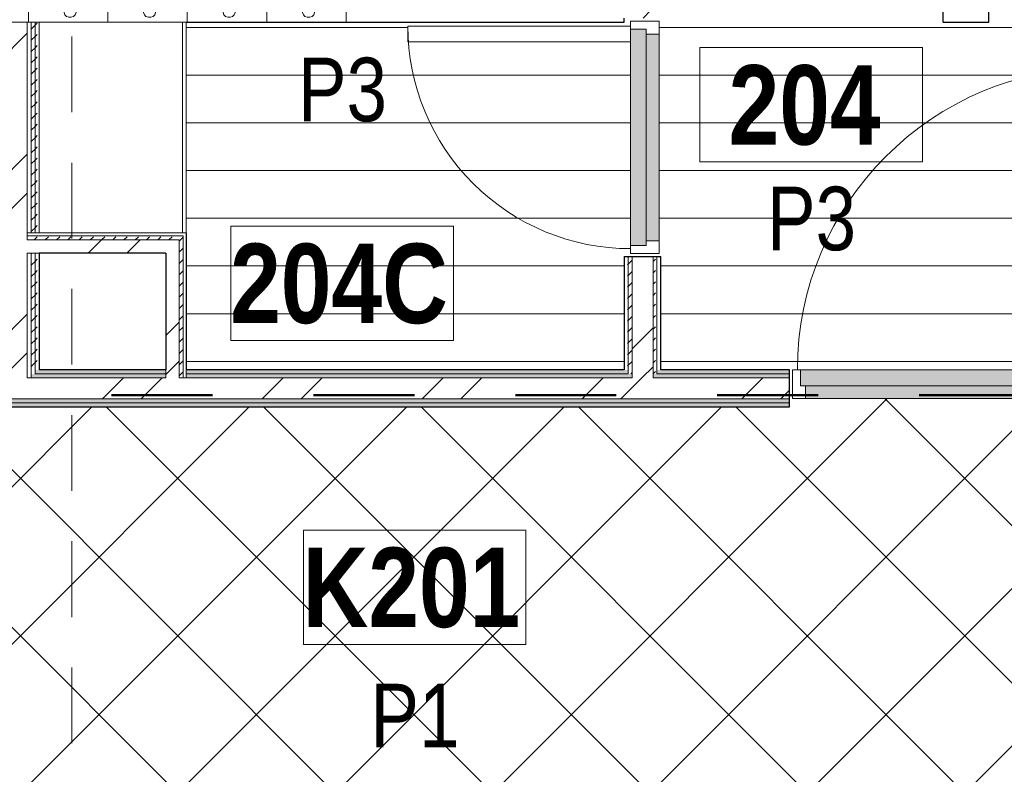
# Model space of a CAD drawing. Header units: millimetres. Extents: x -1660 to 55061, y -2461 to 22251.
# Tile 35 of 76: x 12125 to 15222, y 10702 to 13075. Entities that reach past the tile are written whole.
import ezdxf

# ---------------------------------------------------------------- set-up
doc = ezdxf.new("R2010")
doc.units = ezdxf.units.MM
doc.linetypes.add('Dash', pattern=[635, 317.5, -317.5])
doc.linetypes.add('Overhead', pattern=[396.875, 238.125, -158.75])
for name, color, linetype, lineweight in [('_Overhead_', 7, 'Overhead', 9), ('Common Edges', 7, 'Continuous', 9), ('Cut Pattern-3', 7, 'Continuous', 9), ('Doors', 7, 'Continuous', 9), ('Doors-2', 7, 'Continuous', 18), ('Generic Models', 7, 'Continuous', 9), ('Plan Swing', 7, 'Continuous', 9), ('Room Tags', 7, 'Continuous', 9), ('Walls-1', 7, 'Continuous', 25)]:
    doc.layers.add(name, color=color, linetype=linetype, lineweight=lineweight)
for name, color, linetype, lineweight, true_color in [('_Tuletõkketsoon', 1, 'Dash', 50, 0xff0000), ('Color Fill-2', 9, 'Continuous', 9, 0x808080), ('Color Fill-4', 7, 'Continuous', 9, 0xab8450), ('Cut Pattern-2', 7, 'Continuous', 9, 0x787878), ('Doors-1', 7, 'Continuous', 9, 0xc18479), ('Doors-3', 7, 'Continuous', 9, 0x646464), ('Room Tags-1', 7, 'Continuous', 9, 0x800000)]:
    doc.layers.add(name, color=color, linetype=linetype, lineweight=lineweight, true_color=true_color)
doc.styles.add('Swis721 Cn BT_1', font='swissc.ttf', dxfattribs={"height": 200})
doc.styles.add('Swis721 Cn BT_B', font='swisscb.ttf', dxfattribs={"height": 250})
pattern_1 = [(45, (0, 0), (0, 35.35534), [25, -25])]
pattern_2 = [(45, (0, 0), (-251.447, 251.447), []), (45, (0, 381), (-251.447, 251.447), [])]
pattern_3 = [(0, (0, 0), (0, 150), [])]

# ---------------------------------------------------------------- blocks, each defined once
blk = doc.blocks.new('SMA_D01_ 1-poolne - SU-P-04 - 750x2100-1929737-2 Korruse põrandate plaan')
at = {"layer": 'Doors-3'}
for points in [[(-340, 38), (-340, -12), (340, -12), (340, 38), (29.2, 38)], [(-325, -52), (325, -52), (325, -12), (-325, -12)]]:
    blk.add_hatch(color=256, dxfattribs=at).paths.add_polyline_path(points, flags=0)
at = {"layer": 'Doors'}
for p, q in [((300, 38), (-340, 38)), ((-325, -12), (325, -12)), ((325, -52), (-325, -52))]:
    blk.add_line(p, q, dxfattribs=at)
at = {"layer": 'Doors-2'}
for p, q in [((350, 738), (300, 738)), ((300, 738), (300, 38)), ((350, 38), (350, 738)), ((-340, 38), (-365, 38)), ((-365, 38), (-365, -52)), ((-340, -12), (-340, 38)), ((300, 38), (350, 38)), ((340, 38), (340, -12)), ((365, 38), (350, 38)), ((365, -52), (365, 38)), ((-325, -12), (-340, -12)), ((-325, -52), (-325, -12)), ((340, -12), (325, -12)), ((325, -12), (325, -52)), ((-365, -52), (-325, -52)), ((325, -52), (365, -52))]:
    blk.add_line(p, q, dxfattribs=at)
at = {"layer": 'Plan Swing'}
blk.add_arc((350, 38), 700, 90, 180, dxfattribs=at)
blk = doc.blocks.new('SMA_D01_ 1-poolne - SU-P-07 - 1000x2100 2korrus-2306900-2 Korruse põrandate plaan')
at = {"layer": 'Doors-1'}
for points in [[(103.1, 58), (-465, 58), (-465, 8), (465, 8), (465, 58), (425, 58)], [(103.1, 8), (-450, 8), (-450, -32), (450, -32), (450, 8), (425, 8)]]:
    blk.add_hatch(color=256, dxfattribs=at).paths.add_polyline_path(points, flags=0)
at = {"layer": 'Doors'}
for p, q in [((425, 58), (-465, 58)), ((-450, 8), (450, 8)), ((450, -32), (-450, -32))]:
    blk.add_line(p, q, dxfattribs=at)
at = {"layer": 'Doors-2'}
for p, q in [((475, 1008), (425, 1008)), ((425, 1008), (425, 58)), ((475, 58), (475, 1008)), ((-465, 58), (-490, 58)), ((-490, 58), (-490, -32)), ((-465, 8), (-465, 58)), ((425, 58), (475, 58)), ((465, 58), (465, 8)), ((490, 58), (475, 58)), ((490, -32), (490, 58)), ((-450, 8), (-465, 8)), ((-450, -32), (-450, 8)), ((465, 8), (450, 8)), ((450, 8), (450, -32)), ((-490, -32), (-450, -32)), ((450, -32), (490, -32))]:
    blk.add_line(p, q, dxfattribs=at)
at = {"layer": 'Plan Swing'}
blk.add_arc((475, 58), 950, 90, 180, dxfattribs=at)
blk = doc.blocks.new('Generic Models 25 - Generic Models 4-1691926-2 Korruse põrandate plaan')
at = {"layer": 'Generic Models'}
for p, q in [((12190.8, 13067.1), (12190.8, 12404.6)), ((12641.8, 13067.1), (12190.8, 13067.1)), ((12641.8, 12404.6), (12641.8, 13067.1)), ((12653.8, 13067.1), (12641.8, 13067.1)), ((12653.8, 12404.6), (12653.8, 13067.1)), ((12190.8, 12404.6), (12641.8, 12404.6)), ((12641.8, 12404.6), (12653.8, 12404.6))]:
    blk.add_line(p, q, dxfattribs=at)
blk = doc.blocks.new('1_0 Room Tag - 2_5mm Nr-411650-2 Korruse põrandate plaan')
at = {"layer": 'Room Tags'}
for p, q in [((3.5, 1.8), (-3.5, 1.8)), ((-3.5, 1.8), (-3.5, -1.8)), ((3.5, 1.8), (3.5, -1.8)), ((3.5, -1.8), (-3.5, -1.8))]:
    blk.add_line(p, q, dxfattribs=at)

msp = doc.modelspace()

# ---------------------------------------------------------------- hatches: boundary and pattern name
at = {"layer": 'Color Fill-2'}
h = msp.add_hatch(dxfattribs=at)
h.set_pattern_fill('FP_41', color=256, style=0, pattern_type=2)
h.set_pattern_definition(pattern_3)
h.paths.add_polyline_path([(15546, 11915.1), (15546, 11973.1), (16060.8, 11973.1), (16060.8, 12329.6), (16118.8, 12329.6), (16118.8, 12339.6), (16066.8, 12339.6), (16066.8, 13069.6), (16118.8, 13069.6), (16118.8, 13079.6), (16073.3, 13079.6), (16073.3, 13151.6), (16063.3, 13151.6), (16063.3, 13146.1), (15183.3, 13146.1), (15183.3, 13151.6), (15173.3, 13151.6), (15173.3, 13067.1), (15029.3, 13067.1), (15029.3, 13151.6), (15019.3, 13151.6), (15019.3, 13146.1), (14139.3, 13146.1), (14139.3, 13151.6), (14129.3, 13151.6), (14129.3, 13079.6), (14083.8, 13079.6), (14083.8, 13069.6), (14135.8, 13069.6), (14135.8, 12339.6), (14083.8, 12339.6), (14083.8, 12329.6), (14141.8, 12329.6), (14141.8, 11973.1), (14546, 11973.1), (14546, 11915.1), (14556, 11915.1), (14556, 11973.1), (15471, 11973.1), (15471, 12923.1), (15521, 12923.1), (15521, 11973.1), (15536, 11973.1), (15536, 11915.1)], flags=0)
h = msp.add_hatch(dxfattribs=at)
h.set_pattern_fill('FP_41', color=256, style=0, pattern_type=2)
h.set_pattern_definition(pattern_3)
h.paths.add_polyline_path([(12648.5, 11973.1), (14025.8, 11973.1), (14025.8, 12329.6), (14083.8, 12329.6), (14083.8, 12339.6), (14045.8, 12339.6), (14045.8, 13004.6), (13345.8, 13004.6), (13345.8, 13054.6), (14045.8, 13054.6), (14045.8, 13069.6), (14083.8, 13069.6), (14083.8, 13079.6), (14025.8, 13079.6), (14025.8, 13067.1), (12648.5, 13067.1), (12648.5, 12024.9)], flags=0)
at = {"layer": 'Color Fill-4'}
h = msp.add_hatch(dxfattribs=at)
h.set_pattern_fill('FP_42', color=256, style=0, pattern_type=2)
h.set_pattern_definition([(45, (0, 0), (-247.4874, 247.4874), []), (135, (0, 0), (-247.4874, -247.4874), [])])
h.paths.add_polyline_path([(11850.5, 10497.1), (11850.5, 10657.1), (12150.5, 10657), (12150.5, 10557.1), (12162.1, 10557.1), (12162.1, 10615.1), (12750.5, 10615.1), (12750.5, 10612.1), (14803.3, 10612.1), (14803.3, 10615.1), (15187.1, 10615.1), (15187.1, 10557.1), (15197.1, 10557.1), (15197.1, 10609.1), (16377.1, 10609.1), (16377.1, 10557.1), (16387.1, 10557.1), (16387.1, 10627.1), (20534, 10627.1), (20534, 10569.1), (20544, 10569.1), (20544, 10601.1), (21524, 10601.1), (21524, 10569.1), (21534, 10569.1), (21534, 10627.1), (24162.1, 10627.1), (24163.1, 10579.1), (30166, 10579.1), (30166, 11777.1), (29866, 11777.1), (29866, 11857.1), (27566, 11857.1), (27566, 11915.1), (27556, 11915.1), (27556, 11857.1), (27541, 11857.1), (27541, 10907.1), (27491, 10907.1), (27491, 11857.1), (26576, 11857.7), (26576, 11915.1), (26566, 11915.1), (26566, 11857.1), (21546, 11857.1), (21546, 11915.1), (21536, 11915.1), (21536, 11883.1), (20556, 11883.1), (20556, 11915.1), (20546, 11915.1), (20546, 11857.1), (15546, 11857.1), (15546, 11915.1), (15536, 11915.1), (15536, 11883.1), (14556, 11883.1), (14556, 11915.1), (14546, 11915.1), (14546, 11857.1), (9546, 11857.1), (9546, 11915.1), (9536, 11915.1), (9536, 11857.1), (8621, 11857.1), (8621, 10907.1), (8571, 10907.1), (8571, 11857.1), (8556, 11857.1), (8556, 11915.1), (8546, 11915.1), (8546, 11857.1), (6159.3, 11856.7), (6159.3, 10657.1), (11830.5, 10657.1), (11830.5, 10577.1), (11840.5, 10577.1), (11840.5, 10497.1)], flags=0)
at = {"layer": 'Cut Pattern-2'}
h = msp.add_hatch(dxfattribs=at)
h.set_pattern_fill('FP_3', color=256, style=0, pattern_type=2)
h.set_pattern_definition(pattern_2)
h.paths.add_polyline_path([(14050.8, 11948.1), (14116.8, 11948.1), (14116.8, 12329.6), (14050.8, 12329.6), (14050.8, 11960.6)], flags=0)
h.paths.add_polyline_path([(14050.8, 13079.6), (14116.8, 13079.6), (14116.8, 13104.1), (14050.8, 13104.1), (14050.8, 13088.3)], flags=0)
h = msp.add_hatch(dxfattribs=at)
h.set_pattern_fill('FP_3', color=256, style=0, pattern_type=2)
h.set_pattern_definition(pattern_2)
h.paths.add_polyline_path([(12054.3, 11948.1), (12148.5, 11948.1), (12148.5, 13067.1), (12053.5, 13067.1), (12053.5, 11948.1)], flags=0)
h = msp.add_hatch(dxfattribs=at)
h.set_pattern_fill('FP_3', color=256, style=0, pattern_type=2)
h.set_pattern_definition(pattern_2)
h.paths.add_polyline_path([(12160.5, 12340.1), (12584, 12340.1), (12584, 12382.1), (12148.5, 12382.1), (12148.5, 12340.1)], flags=0)
h = msp.add_hatch(dxfattribs=at)
h.set_pattern_fill('FP_3', color=256, style=0, pattern_type=2)
h.set_pattern_definition(pattern_2)
h.paths.add_polyline_path([(12584, 11948.1), (12626, 11948.1), (12626, 12382.1), (12584, 12382.1), (12584, 11949.5)], flags=0)
h = msp.add_hatch(dxfattribs=at)
h.set_pattern_fill('FP_3', color=256, style=0, pattern_type=2)
h.set_pattern_definition(pattern_2)
h.paths.add_polyline_path([(17951.7, 11882.1), (18054.5, 11882.1), (18054.5, 11948.1), (15546, 11948.1), (15546, 11882.1), (17140.2, 11882.1)], flags=0)
h.paths.add_polyline_path([(11439.5, 11882.1), (14546, 11882.1), (14546, 11948.1), (10093.8, 11948.1), (10093.8, 11882.1), (10834.5, 11882.1)], flags=0)
at = {"layer": 'Cut Pattern-3'}
h = msp.add_hatch(dxfattribs=at)
h.set_pattern_fill('FP_11', color=256, angle=-135, style=0, pattern_type=2)
h.set_pattern_definition([(225, (12049.27, 13089.6), (9e-13, -250), [7.07, -346.48]), (135, (12021.77, 13084.6), (9e-13, -250), [7.07, -346.48]), (270, (12051.77, 13104.6), (250, 9e-13), [7.5, -242.5]), (251.565, (12051.775, 13097.11), (-0.0002, -250), [7.906, -782.664]), (108.435, (12016.774, 13089.61), (0.0002, -250), [7.906, -782.664]), (90, (12014.27, 13097.1), (-250, -9e-13), [7.5, -242.5]), (71.565, (12014.27, 13104.606), (-0.0002, -250), [7.906, -782.664]), (45, (12016.77, 13112.1), (9e-13, -250), [7.07, -346.48]), (341.565, (12036.774, 13119.61), (999.9996, -250.001), [7.906, -782.664]), (315, (12044.27, 13117.1), (9e-13, -250), [7.07, -346.48]), (288.435, (12049.27, 13112.106), (0.0002, -250), [7.906, -782.664]), (2e-13, (12029.27, 13119.6), (-9e-13, 250), [7.5, -242.5]), (18.435, (12021.774, 13117.11), (999.9996, 250.001), [7.906, -782.664]), (180, (12104.27, 13162.1), (9e-13, -250), [7.5, -242.5]), (270, (12119.27, 13184.6), (250, 9e-13), [7.5, -242.5]), (251.565, (12119.274, 13177.106), (-0.0002, -250), [7.906, -782.664]), (225, (12116.77, 13169.6), (9e-13, -250), [7.07, -346.48]), (135, (12089.27, 13164.6), (9e-13, -250), [7.07, -346.48]), (108.435, (12084.27, 13169.61), (0.0002, -250), [7.906, -782.664]), (90, (12081.77, 13177.1), (-250, -9e-13), [7.5, -242.5]), (71.565, (12081.774, 13184.61), (-0.0002, -250), [7.906, -782.664]), (45, (12084.27, 13192.1), (9e-13, -250), [7.07, -346.48]), (341.565, (12104.27, 13199.61), (999.9996, -250.001), [7.906, -782.664]), (315, (12111.77, 13197.1), (9e-13, -250), [7.07, -346.48]), (288.435, (12116.77, 13192.11), (0.0002, -250), [7.906, -782.664]), (2e-13, (12096.77, 13199.6), (-9e-13, 250), [7.5, -242.5]), (18.435, (12089.27, 13197.11), (999.9996, 250.001), [7.906, -782.664]), (198.435, (12111.774, 13164.61), (-500, -250.0006), [7.906, -782.664]), (161.565, (12096.77, 13162.11), (-499.999, 250.0003), [7.906, -782.664]), (180, (11956.77, 13149.6), (9e-13, -250), [7.5, -242.5]), (270, (11971.77, 13172.1), (250, 9e-13), [7.5, -242.5]), (251.565, (11971.77, 13164.61), (-0.0002, -250), [7.906, -782.664]), (225, (11969.27, 13157.1), (9e-13, -250), [7.07, -346.48]), (135, (11941.77, 13152.1), (9e-13, -250), [7.07, -346.482]), (108.435, (11936.774, 13157.11), (0.0002, -250), [7.906, -782.664]), (90, (11934.27, 13164.6), (-250, -9e-13), [7.5, -242.5]), (71.565, (11934.275, 13172.106), (-0.0002, -250), [7.906, -782.664]), (45, (11936.77, 13179.6), (9e-13, -250), [7.07, -346.482]), (341.565, (11956.774, 13187.106), (999.9996, -250.001), [7.906, -782.664]), (315, (11964.27, 13184.6), (9e-13, -250), [7.07, -346.48]), (288.435, (11969.274, 13179.61), (0.0002, -250), [7.906, -782.664]), (2e-13, (11949.27, 13187.1), (-9e-13, 250), [7.5, -242.5]), (18.435, (11941.774, 13184.61), (999.9996, 250.001), [7.906, -782.664]), (198.435, (11964.274, 13152.11), (-500, -250.0006), [7.906, -782.664]), (161.565, (11949.27, 13149.606), (-500, 250.0006), [7.906, -782.664]), (180, (12036.77, 13082.1), (9e-13, -250), [7.5, -242.5]), (198.435, (12044.274, 13084.61), (-499.999, -250.0003), [7.906, -782.664]), (161.565, (12029.27, 13082.11), (-500, 250.0006), [7.906, -782.664]), (180, (12089.27, 12992.1), (9e-13, -250), [7.5, -242.5]), (270, (12104.27, 13014.6), (250, 9e-13), [7.5, -242.5]), (251.565, (12104.27, 13007.11), (-0.0002, -250), [7.906, -782.664]), (225, (12101.77, 12999.6), (9e-13, -250), [7.07, -346.48]), (135, (12074.27, 12994.6), (9e-13, -250), [7.07, -346.48]), (108.435, (12069.274, 12999.606), (0.0002, -250), [7.906, -782.664]), (90, (12066.77, 13007.1), (-250, -9e-13), [7.5, -242.5]), (71.565, (12066.77, 13014.61), (-0.0002, -250), [7.906, -782.664]), (45, (12069.27, 13022.1), (9e-13, -250), [7.07, -346.48]), (341.565, (12089.27, 13029.606), (999.9996, -250.001), [7.906, -782.664]), (315, (12096.77, 13027.1), (9e-13, -250), [7.07, -346.48]), (288.435, (12101.774, 13022.11), (0.0002, -250), [7.906, -782.664]), (2e-13, (12081.77, 13029.6), (-9e-13, 250), [7.5, -242.5]), (18.435, (12074.274, 13027.106), (999.9996, 250.001), [7.906, -782.664]), (198.435, (12096.774, 12994.606), (-499.999, -250.0003), [7.906, -782.664]), (161.565, (12081.774, 12992.11), (-499.999, 250.0003), [7.906, -782.664]), (180, (11981.77, 13012.1), (9e-13, -250), [7.5, -242.5]), (270, (11996.77, 13034.6), (250, 9e-13), [7.5, -242.5]), (251.565, (11996.77, 13027.106), (-0.0002, -250), [7.906, -782.664]), (225, (11994.27, 13019.6), (9e-13, -250), [7.07, -346.48]), (135, (11966.77, 13014.6), (9e-13, -250), [7.07, -346.48]), (108.435, (11961.774, 13019.606), (0.0002, -250), [7.906, -782.664]), (90, (11959.27, 13027.1), (-250, -9e-13), [7.5, -242.5]), (71.565, (11959.27, 13034.61), (-0.0002, -250), [7.906, -782.664]), (45, (11961.77, 13042.1), (9e-13, -250), [7.07, -346.48]), (341.565, (11981.775, 13049.61), (999.9996, -250.001), [7.906, -782.664]), (315, (11989.27, 13047.1), (9e-13, -250), [7.07, -346.48]), (288.435, (11994.274, 13042.106), (0.0002, -250), [7.906, -782.664]), (2e-13, (11974.27, 13049.6), (-9e-13, 250), [7.5, -242.5]), (18.435, (11966.77, 13047.106), (999.9996, 250.001), [7.906, -782.664]), (198.435, (11989.274, 13014.606), (-499.999, -250.0003), [7.906, -782.664]), (161.565, (11974.274, 13012.11), (-500, 250.0006), [7.906, -782.664]), (270, (12151.77, 13217.1), (250, 9e-13), [])])
h.paths.add_polyline_path([(11151.8, 13067.1), (13151.8, 13067.1), (13151.8, 13217.1), (11151.8, 13217.1)], flags=0)
h = msp.add_hatch(dxfattribs=at)
h.set_pattern_fill('FP_1', color=256, style=0, pattern_type=2)
h.set_pattern_definition(pattern_1)
h.paths.add_polyline_path([(12160.5, 11960.6), (12173, 11960.6), (12173, 12340.1), (12160.5, 12340.1), (12160.5, 11962.4)], flags=0)
h.paths.add_polyline_path([(12173, 12404.6), (12173, 13067.1), (12160.5, 13067.1), (12160.5, 12404.6)], flags=0)
h = msp.add_hatch(dxfattribs=at)
h.set_pattern_fill('FP_1', color=256, style=0, pattern_type=2)
h.set_pattern_definition(pattern_1)
h.paths.add_polyline_path([(12185.5, 11973.1), (12185.5, 12340.1), (12173, 12340.1), (12173, 11973.1)], flags=0)
h.paths.add_polyline_path([(12173, 12404.6), (12185.5, 12404.6), (12185.5, 13067.1), (12173, 13067.1), (12173, 12733.8)], flags=0)
h = msp.add_hatch(dxfattribs=at)
h.set_pattern_fill('FP_1', color=256, style=0, pattern_type=2)
h.set_pattern_definition(pattern_1)
h.paths.add_polyline_path([(12148.5, 12382.1), (12626, 12382.1), (12626, 12394.6), (12148.5, 12394.6)], flags=0)
h = msp.add_hatch(dxfattribs=at)
h.set_pattern_fill('FP_1', color=256, style=0, pattern_type=2)
h.set_pattern_definition(pattern_1)
h.paths.add_polyline_path([(12638.5, 11948.1), (12638.5, 12394.6), (12626, 12394.6), (12626, 11948.1)], flags=0)
h = msp.add_hatch(dxfattribs=at)
h.set_pattern_fill('FP_1', color=256, style=0, pattern_type=2)
h.set_pattern_definition(pattern_1)
h.paths.add_polyline_path([(14038.3, 11973.1), (14038.3, 12329.6), (14025.8, 12329.6), (14025.8, 11973.1)], flags=0)
h = msp.add_hatch(dxfattribs=at)
h.set_pattern_fill('FP_1', color=256, style=0, pattern_type=2)
h.set_pattern_definition(pattern_1)
h.paths.add_polyline_path([(14050.8, 11960.6), (14050.8, 12329.6), (14038.3, 12329.6), (14038.3, 11960.6)], flags=0)
h = msp.add_hatch(dxfattribs=at)
h.set_pattern_fill('FP_1', color=256, style=0, pattern_type=2)
h.set_pattern_definition(pattern_1)
h.paths.add_polyline_path([(14119.1, 11960.6), (14129.3, 11960.6), (14129.3, 12329.6), (14116.8, 12329.6), (14116.8, 11960.6)], flags=0)
h = msp.add_hatch(dxfattribs=at)
h.set_pattern_fill('FP_1', color=256, style=0, pattern_type=2)
h.set_pattern_definition(pattern_1)
h.paths.add_polyline_path([(17869.5, 11960.6), (17869.5, 11973.1), (17849.5, 11973.1), (17849.5, 11960.6)], flags=0)
h.paths.add_polyline_path([(15879.1, 11960.6), (16073.3, 11960.6), (16073.3, 11973.1), (15546, 11973.1), (15546, 11960.6)], flags=0)
h.paths.add_polyline_path([(17049.5, 11960.6), (17049.5, 11973.1), (16164.3, 11973.1), (16164.3, 11960.6)], flags=0)
h.paths.add_polyline_path([(13356.8, 11960.6), (14038.3, 11960.6), (14038.3, 11973.1), (12648.5, 11973.1), (12648.5, 11960.6), (12726.2, 11960.6)], flags=0)
h.paths.add_polyline_path([(14129.3, 11960.6), (14546, 11960.6), (14546, 11973.1), (14129.3, 11973.1)], flags=0)
h.paths.add_polyline_path([(12584, 11960.6), (12584, 11973.1), (12173, 11973.1), (12173, 11960.6), (12411, 11960.6)], flags=0)
h.paths.add_polyline_path([(12029, 11960.6), (12029, 11973.1), (11504, 11973.1), (11504, 11960.6), (11573.4, 11960.6)], flags=0)
h.paths.add_polyline_path([(10093.8, 11960.6), (11439.5, 11960.6), (11439.5, 11973.1), (10093.8, 11973.1)], flags=0)
h = msp.add_hatch(dxfattribs=at)
h.set_pattern_fill('FP_1', color=256, style=0, pattern_type=2)
h.set_pattern_definition(pattern_1)
h.paths.add_polyline_path([(17140.2, 11948.1), (17869.5, 11948.1), (17869.5, 11960.6), (17849.5, 11960.6), (17849.5, 11952.1), (17049.5, 11952.1), (17049.5, 11960.6), (16151.8, 11960.6), (16151.8, 11948.1), (17049.5, 11948.1)], flags=0)
h.paths.add_polyline_path([(15879.1, 11948.1), (16085.8, 11948.1), (16085.8, 11960.6), (15546, 11960.6), (15546, 11948.1)], flags=0)
h.paths.add_polyline_path([(12648.5, 11948.1), (14050.8, 11948.1), (14050.8, 11960.6), (12648.5, 11960.6)], flags=0)
h.paths.add_polyline_path([(10204, 11948.1), (11439.5, 11948.1), (11439.5, 11960.6), (10093.8, 11960.6), (10093.8, 11948.1)], flags=0)
h.paths.add_polyline_path([(12160.5, 11948.1), (12584, 11948.1), (12584, 11960.6), (12160.5, 11960.6), (12160.5, 11948.5)], flags=0)
h.paths.add_polyline_path([(11504, 11948.1), (12041.5, 11948.1), (12041.5, 11960.6), (11504, 11960.6)], flags=0)
h.paths.add_polyline_path([(14116.8, 11948.1), (14546, 11948.1), (14546, 11960.6), (14116.8, 11960.6)], flags=0)
h = msp.add_hatch(dxfattribs=at)
h.set_pattern_fill('FP_1', color=256, style=0, pattern_type=2)
h.set_pattern_definition(pattern_1)
h.paths.add_polyline_path([(18054.5, 11869.6), (18054.5, 11882.1), (15546, 11882.1), (15546, 11869.6), (17951.7, 11869.6)], flags=0)
h.paths.add_polyline_path([(11439.5, 11869.6), (14546, 11869.6), (14546, 11882.1), (10093.8, 11882.1), (10093.8, 11869.6), (10834.5, 11869.6)], flags=0)
h = msp.add_hatch(dxfattribs=at)
h.set_pattern_fill('FP_1', color=256, style=0, pattern_type=2)
h.set_pattern_definition(pattern_1)
h.paths.add_polyline_path([(18054.5, 11857.1), (18054.5, 11869.6), (15546, 11869.6), (15546, 11857.1), (17951.7, 11857.1)], flags=0)
h.paths.add_polyline_path([(10834.5, 11857.1), (14546, 11857.1), (14546, 11869.6), (10093.8, 11869.6), (10093.8, 11857.1), (10204, 11857.1)], flags=0)

# ---------------------------------------------------------------- linework, layer by layer
at = {"layer": '_Overhead_'}
msp.add_line((12288.4, 13418.7), (12288.4, 10618.7), dxfattribs=at)
at = {"layer": '_Tuletõkketsoon'}
msp.add_line((6063.8, 11894.1), (30291.5, 11894.1), dxfattribs=at)
at = {"layer": 'Common Edges'}
for p, q in [((13151.8, 13067.1), (13151.8, 13236.1)), ((12016.5, 13067.1), (12185.5, 13067.1)), ((12148.5, 12382.1), (12148.5, 13067.1)), ((12160.5, 12404.6), (12160.5, 13067.1)), ((12173, 12404.6), (12173, 13067.1)), ((12185.5, 12404.6), (12148.5, 12404.6)), ((12148.5, 12394.6), (12638.5, 12394.6)), ((12638.5, 11948.1), (12638.5, 12394.6)), ((12148.5, 12382.1), (12626, 12382.1)), ((12626, 11948.1), (12626, 12382.1)), ((12148.5, 11948.1), (12148.5, 12340.1)), ((12185.5, 12340.1), (12148.5, 12340.1)), ((12160.5, 11948.1), (12160.5, 12340.1)), ((12173, 11960.6), (12173, 12340.1)), ((14038.3, 11960.6), (14038.3, 12329.6)), ((14050.8, 11948.1), (14050.8, 12329.6)), ((14116.8, 11948.1), (14116.8, 12329.6)), ((14129.3, 11960.6), (14129.3, 12329.6)), ((12584, 11960.6), (12173, 11960.6)), ((12584, 11973.1), (12584, 11948.1)), ((12648.5, 11973.1), (12648.5, 11948.1)), ((14038.3, 11960.6), (12648.5, 11960.6)), ((14546, 11960.6), (14129.3, 11960.6)), ((12584, 11948.1), (12148.5, 11948.1)), ((14050.8, 11948.1), (12626, 11948.1)), ((14546, 11948.1), (14116.8, 11948.1)), ((14546, 11882.1), (9546, 11882.1)), ((14546, 11869.6), (9546, 11869.6))]:
    msp.add_line(p, q, dxfattribs=at)
at = {"layer": 'Walls-1'}
for p, q in [((15029.3, 13067.1), (15029.3, 13236.1)), ((15173.3, 13067.1), (15173.3, 13236.1)), ((14025.8, 13067.1), (14025.8, 13079.6)), ((12648.5, 13067.1), (14025.8, 13067.1)), ((15029.3, 13067.1), (15173.3, 13067.1)), ((12648.5, 12404.6), (12648.5, 11973.1)), ((12185.5, 12340.1), (12185.5, 11973.1)), ((12584, 12340.1), (12185.5, 12340.1)), ((12584, 12340.1), (12584, 11973.1)), ((14025.8, 12329.6), (14025.8, 11973.1)), ((14025.8, 12329.6), (14141.8, 12329.6)), ((14141.8, 11973.1), (14141.8, 12329.6)), ((12584, 11973.1), (12185.5, 11973.1)), ((14025.8, 11973.1), (12648.5, 11973.1)), ((14546, 11973.1), (14141.8, 11973.1)), ((14546, 11857.1), (14546, 11973.1)), ((9546, 11857.1), (14546, 11857.1))]:
    msp.add_line(p, q, dxfattribs=at)

# ---------------------------------------------------------------- block references
at = {"layer": 'Doors', "rotation": 90.0000000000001}
msp.add_blockref('SMA_D01_ 1-poolne - SU-P-04 - 750x2100-1929737-2 Korruse põrandate plaan', (14083.8, 12704.6), dxfattribs=at)
at = {"layer": 'Doors'}
msp.add_blockref('SMA_D01_ 1-poolne - SU-P-07 - 1000x2100 2korrus-2306900-2 Korruse põrandate plaan', (15046, 11915.1), dxfattribs=at)
at = {"layer": 'Generic Models'}
msp.add_blockref('Generic Models 25 - Generic Models 4-1691926-2 Korruse põrandate plaan', (-5.3, 0), dxfattribs=at)
at = {"layer": 'Room Tags', "xscale": 99.99999999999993, "yscale": 99.99999999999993, "zscale": 99.99999999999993}
for p in [(14614.4, 12807.1), (13139, 12245.8), (13367, 11289.8)]:
    msp.add_blockref('1_0 Room Tag - 2_5mm Nr-411650-2 Korruse põrandate plaan', p, dxfattribs=at)

# ---------------------------------------------------------------- texts
at = {"layer": 'Room Tags', "char_height": 250, "attachment_point": 1, "style": 'Swis721 Cn BT_B'}
for s, insert, width in [('204', (14354.7, 12931.6), 625.316), ('204C', (12786.9, 12370.3), 849.789), ('K201', (13014.9, 11414.3), 849.789)]:
    msp.add_mtext(s, dxfattribs=dict(at, insert=insert, width=width))
at = {"layer": 'Room Tags-1', "char_height": 200, "width": 328.692, "attachment_point": 1, "style": 'Swis721 Cn BT_1'}
for s, insert in [('P3', (13000, 12955.2)), ('P3', (14475.4, 12549.5)), ('P1', (13228, 10986.2))]:
    msp.add_mtext(s, dxfattribs=dict(at, insert=insert))

doc.saveas('drawing.dxf')
